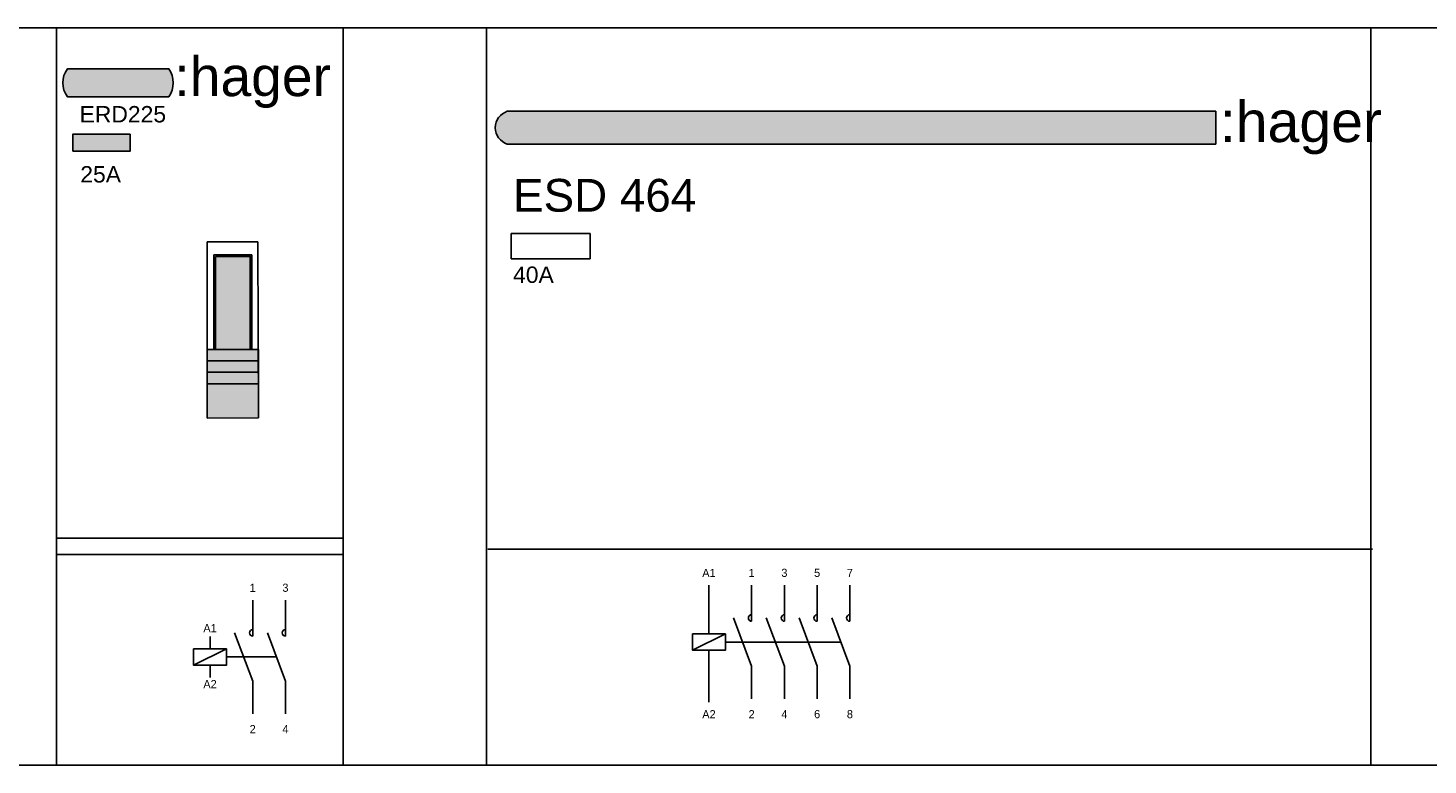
# Model space of a CAD drawing. Header units: millimetres. Extents: x -28926 to 10786, y -11879 to 29672.
# Tile 18 of 24: x -28071 to -27216, y 28410 to 28860. Entities that reach past the tile are written whole.
import ezdxf

# ---------------------------------------------------------------- set-up
doc = ezdxf.new("R2010")
doc.units = ezdxf.units.MM
doc.header["$LTSCALE"] = 100
doc.linetypes.add('DASHED2', pattern=[0.375, 0.25, -0.125])
doc.layers.add('EL$6----', color=7, linetype='Continuous')
doc.styles.add('Arial', font='arial.ttf')
doc.styles.add('BURO-012', font='BUROFONT.shx', dxfattribs={"height": 1.2})

# ---------------------------------------------------------------- blocks, each defined once
blk = doc.blocks.new('*U65')
blk.add_lwpolyline([(172.0388493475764, -976.1306446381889), (2332.038849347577, -976.1306446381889), (2332.038849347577, -526.1306246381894), (172.0388493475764, -526.1306246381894)], close=True)
blk = doc.blocks.new('hager ERD225 relais')
h = blk.add_hatch(color=160)
h.dxf.hatch_style = 1
edge = h.paths.add_edge_path()
edge.add_line((68.67787388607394, -41.97447950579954), (6.738956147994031, -41.97447950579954))
edge.add_arc((18.27889285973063, -33.4694712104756), 14.33545623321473, 143.6095442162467, 216.3904557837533, ccw=False)
edge.add_line((6.738956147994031, -24.96446291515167), (68.67787388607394, -24.96446291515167))
edge.add_arc((56.43248094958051, -33.4694712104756), 14.90921910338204, -34.78181866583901, 34.78181866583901, ccw=False)
at = {"true_color": 0xcd2027}
h = blk.add_hatch(color=242, dxfattribs=at)
h.dxf.hatch_style = 1
h.paths.add_polyline_path([(10.02339578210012, -75.20809137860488), (45.03980010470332, -75.20809137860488), (45.03980010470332, -64.88860466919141), (10.02339578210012, -64.88860466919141)])
h = blk.add_hatch(color=253)
h.dxf.hatch_style = 1
h.paths.add_polyline_path([(123.3794932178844, -217.219354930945), (92.12466566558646, -217.219354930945), (92.12466566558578, -238.219354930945), (123.4534106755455, -238.1084963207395)])
h.paths.add_polyline_path([(123.3547233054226, -210.219354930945), (92.12466566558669, -210.219354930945), (92.12466566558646, -217.219354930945), (123.3794932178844, -217.219354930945)])
h.paths.add_polyline_path([(123.3299532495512, -203.2193144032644), (92.12466566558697, -203.2193144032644), (92.12466566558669, -210.219354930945), (123.3547233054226, -210.219354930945)])
h.paths.add_polyline_path([(123.3051833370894, -196.2193144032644), (92.1246656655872, -196.2193144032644), (92.12466566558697, -203.2193144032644), (123.3299532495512, -203.2193144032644)])
h.paths.add_polyline_path([(118.3569055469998, -139.4545022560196), (97.22117079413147, -139.4545022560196), (97.22117079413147, -196.2193144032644), (118.3569055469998, -196.2193144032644)])
for p, q in [((123.0727351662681, -130.5292479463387), (92.12466566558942, -130.5292479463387)), ((92.12466566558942, -130.5292479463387), (92.12466566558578, -238.219354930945)), ((123.4534106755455, -238.1084963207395), (123.0727351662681, -130.5292479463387)), ((96.22117079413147, -139.4545022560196), (96.22117079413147, -138.4545022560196)), ((96.22117079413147, -138.4545022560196), (118.3569055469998, -138.4545022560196)), ((96.22117079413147, -196.2193144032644), (96.22117079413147, -139.4545022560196)), ((118.3569055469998, -138.4545022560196), (119.3569055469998, -138.4545022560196)), ((119.3569055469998, -138.4545022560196), (119.3569055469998, -196.2193144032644)), ((92.12466566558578, -196.2193144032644), (123.4534106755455, -196.2193144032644)), ((92.12466566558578, -196.2193144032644), (92.12466566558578, -217.219354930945)), ((123.4534106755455, -196.2193144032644), (123.4534106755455, -217.219354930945)), ((123.4534106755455, -203.2193144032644), (92.12466566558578, -203.2193144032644)), ((123.4534106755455, -203.2193144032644), (123.4534106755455, -203.2193144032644)), ((92.12466566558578, -210.219354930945), (123.4534106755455, -210.219354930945)), ((123.4534106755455, -217.219354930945), (92.12466566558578, -217.219354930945)), ((92.12466566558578, -238.219354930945), (123.4534106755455, -238.1084963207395)), ((-2.842170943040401e-14, -311.4533608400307), (175, -311.4533608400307)), ((-2.842170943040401e-14, -321.4533608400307), (175, -321.4533608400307))]:
    blk.add_line(p, q)
at = {"color": 0}
blk.add_lwpolyline([(0, 0), (0, -450.0000199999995), (175, -450.0000199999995), (175, 0), (0, 0)], dxfattribs=at)
blk.add_lwpolyline([(68.67787388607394, -41.97447950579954), (6.738956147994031, -41.97447950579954, -0.3286909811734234), (6.738956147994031, -24.96446291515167), (68.67787388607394, -24.96446291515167, -0.3132067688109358)], format="xyb", close=True)
for points in [[(10.02339578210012, -75.20809137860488), (45.03980010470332, -75.20809137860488), (45.03980010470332, -64.88860466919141), (10.02339578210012, -64.88860466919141)], [(97.22117079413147, -139.4545022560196), (118.3569055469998, -139.4545022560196), (118.3569055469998, -196.2193144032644), (97.22117079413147, -196.2193144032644)]]:
    blk.add_lwpolyline(points, close=True)
at = {"flags": 128}
for points in [[(119.8478673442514, -371.3189750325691), (119.8478673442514, -349.3189750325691)], [(139.8478673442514, -371.3189750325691), (139.8478673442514, -349.3189750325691)], [(93.80567376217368, -379.0454834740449), (93.80567376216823, -371.6138563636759)], [(108.793116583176, -369.3189750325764), (119.8478673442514, -398.7719919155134), (119.8478673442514, -418.7719919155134)], [(128.793116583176, -369.3189750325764), (139.8478673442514, -398.7719919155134), (139.8478673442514, -418.7719919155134)], [(83.80567376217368, -389.0454834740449), (103.8056737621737, -379.0454834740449)], [(93.80567376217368, -389.0454834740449), (93.80567376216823, -396.4771105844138)]]:
    blk.add_lwpolyline(points, dxfattribs=at)
blk.add_lwpolyline([(83.80567376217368, -379.0454834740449), (103.8056737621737, -379.0454834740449), (103.8056737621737, -389.0454834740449), (83.80567376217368, -389.0454834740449)], close=True, dxfattribs=at)
at = {"linetype": 'DASHED2', "ltscale": 10, "flags": 128}
blk.add_lwpolyline([(103.8056737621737, -384.0454834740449), (134.3204919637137, -384.0454834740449)], dxfattribs=at)
for centre in [(119.8478673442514, -369.3189750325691), (139.8478673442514, -369.3189750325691)]:
    blk.add_arc(centre, 2, 90, 270)
at = {"color": 160, "style": 'Arial'}
blk.add_text(':hager', height=24.12171109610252, dxfattribs=at).set_placement((72.08206954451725, -41.59648179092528))
at = {"style": 'Arial'}
blk.add_text('25A', height=10, dxfattribs=at).set_placement((14.60047900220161, -94.32934378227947))
at = {"char_height": 5, "attachment_point": 8, "style": 'BURO-012'}
for s, insert in [('1', (119.8478673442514, -344.3189750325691)), ('3', (139.8478673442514, -344.3189750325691)), ('A1', (93.80567376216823, -368.9190582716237)), ('A2', (93.80567376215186, -403.1132383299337)), ('2', (119.8478673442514, -430.6018305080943)), ('4', (139.8478673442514, -430.6018305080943))]:
    blk.add_mtext_dynamic_manual_height_columns(s, width=8.19473972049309, gutter_width=6, heights=[0], dxfattribs=dict(at, insert=insert))
at = {"style": 'Arial'}
blk.add_attdef('TYPENUMMER', (14.16216289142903, -57.64843609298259), '', height=10, dxfattribs=at)
blk = doc.blocks.new('Hager ESD440')
h = blk.add_hatch(color=160)
h.dxf.hatch_style = 1
edge = h.paths.add_edge_path()
edge.add_line((445.4118573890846, -50.86537269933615), (12.78327993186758, -50.86537269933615))
edge.add_arc((15.96486081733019, -60.86537269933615), 10.49392476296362, 107.6488895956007, 252.3511104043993)
edge.add_line((12.78327993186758, -70.86537269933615), (445.4118573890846, -70.86537269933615))
edge.add_line((445.4118573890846, -70.86537269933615), (445.4118573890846, -50.86537269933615))
at = {"color": 0}
blk.add_line((445.4118573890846, -50.86537269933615), (445.4118573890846, -70.86537269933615), dxfattribs=at)
blk.add_lwpolyline([(0, 0), (0, -450.0000199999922), (540, -450.0000199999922), (540, 0), (0, 0)], dxfattribs=at)
blk.add_lwpolyline([(0, -40), (0, -80)])
blk.add_lwpolyline([(445.4118573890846, -50.86537269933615), (12.78327993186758, -50.86537269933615, 0.7312343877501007), (12.78327993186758, -70.86537269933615), (445.4118573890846, -70.86537269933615)], format="xyb", dxfattribs=at)
blk.add_lwpolyline([(15.19335610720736, -140.8800309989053), (63.29075989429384, -140.8800309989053), (63.29075989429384, -125.5605442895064), (15.19335610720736, -125.5605442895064)], close=True)
at = {"ltscale": 0.75}
blk.add_lwpolyline([(0.9697189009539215, -318.2197316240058), (540.9697189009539, -318.2197316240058)], dxfattribs=at)
at = {"flags": 128}
for points in [[(135.907626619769, -369.9599591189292), (135.9076266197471, -340.2334506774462)], [(161.9498202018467, -362.2334506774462), (161.9498202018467, -340.2334506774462)], [(181.9498202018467, -362.2334506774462), (181.9498202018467, -340.2334506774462)], [(201.9498202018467, -362.2334506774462), (201.9498202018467, -340.2334506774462)], [(221.9498202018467, -362.2334506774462), (221.9498202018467, -340.2334506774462)], [(150.8950694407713, -360.2334506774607), (161.9498202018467, -389.6864675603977), (161.9498202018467, -409.6864675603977)], [(170.8950694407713, -360.2334506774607), (181.9498202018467, -389.6864675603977), (181.9498202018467, -409.6864675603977)], [(190.8950694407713, -360.2334506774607), (201.9498202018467, -389.6864675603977), (201.9498202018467, -409.6864675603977)], [(210.8950694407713, -360.2334506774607), (221.9498202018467, -389.6864675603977), (221.9498202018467, -409.6864675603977)], [(125.907626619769, -379.9599591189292), (145.907626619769, -369.9599591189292)], [(135.907626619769, -379.9599591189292), (135.907626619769, -411.6513170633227)]]:
    blk.add_lwpolyline(points, dxfattribs=at)
blk.add_lwpolyline([(125.907626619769, -369.9599591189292), (145.907626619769, -369.9599591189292), (145.907626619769, -379.9599591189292), (125.907626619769, -379.9599591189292)], close=True, dxfattribs=at)
at = {"linetype": 'DASHED2', "ltscale": 10, "flags": 128}
blk.add_lwpolyline([(145.907626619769, -374.9599591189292), (216.422444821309, -374.9599591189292)], dxfattribs=at)
for centre in [(161.9498202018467, -360.2334506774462), (181.9498202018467, -360.2334506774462), (201.9498202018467, -360.2334506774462), (221.9498202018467, -360.2334506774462)]:
    blk.add_arc(centre, 2, 90, 270)
at = {"color": 160, "style": 'Arial'}
blk.add_text(':hager', height=25, dxfattribs=at).set_placement((447.804194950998, -69.64450723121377))
at = {"char_height": 5, "attachment_point": 8, "style": 'BURO-012'}
for s, insert in [('A1', (135.9076266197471, -335.2334506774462)), ('1', (161.9498202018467, -335.2334506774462)), ('3', (181.9498202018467, -335.2334506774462)), ('5', (201.9498202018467, -335.2334506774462)), ('7', (221.9498202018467, -335.2334506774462)), ('A2', (135.9076266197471, -421.5163061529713)), ('2', (161.9498202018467, -421.5163061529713)), ('4', (181.9498202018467, -421.5163061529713)), ('6', (201.9498202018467, -421.5163061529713)), ('8', (221.9498202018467, -421.5163061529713))]:
    blk.add_mtext_dynamic_manual_height_columns(s, width=8.19473972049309, gutter_width=6, heights=[0], dxfattribs=dict(at, insert=insert))
at = {"style": 'Arial'}
for tag, p, height in [('TYPE', (16.30924701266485, -112.1451366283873), 20), ('KARAKTERESTIEK', (16.30924701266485, -155.6497779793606), 10)]:
    blk.add_attdef(tag, p, '', height=height, dxfattribs=at)

msp = doc.modelspace()

# ---------------------------------------------------------------- block references
at = {"layer": 'EL$6----'}
msp.add_blockref('*U65', (-28925.89264531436, 29385.91344478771), dxfattribs=at)
for name, p, values in [('hager ERD225 relais', (-28053.85379596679, 28859.78282014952), {'TYPENUMMER': 'ERD225'}), ('Hager ESD440', (-27791.35379596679, 28859.78282014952), {'KARAKTERESTIEK': '40A', 'TYPE': 'ESD 464'})]:
    msp.add_blockref(name, p, dxfattribs=at).add_auto_attribs(values)

doc.saveas('drawing.dxf')
